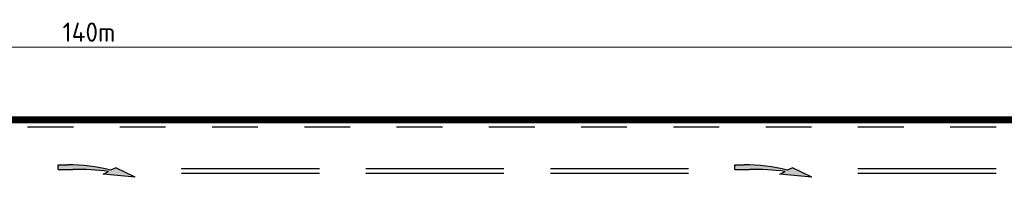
# Model space of a CAD drawing. Header units: metres. Extents: x -699 to 2316, y -1199 to 781.
# Tile 21 of 256: x 15 to 79, y -423 to -413. Entities that reach past the tile are written whole.
import ezdxf

# ---------------------------------------------------------------- set-up
doc = ezdxf.new("R2010")
doc.units = ezdxf.units.M
doc.header["$PDMODE"] = 1
for name, pattern in [('VW-1-1_STREEP', [2, 1, -1]), ('VW-3-3_STREEP', [6, 3, -3]), ('VW-9-3_STREEP', [12, 9, -3])]:
    doc.linetypes.add(name, pattern=pattern)
for name, color, linetype, lineweight in [('N-WA-VW-MARKERING_DYNAMISCH-G', 7, 'Continuous', 35), ('N-WA-VW-MARKERING_PIJL-S', 7, 'Continuous', 25), ('N-WE-VH-KANTVERHARDING-G', 210, 'Continuous', 35), ('N-WE-VW-MARKERING_LANGS_STREEP_33-G', 7, 'VW-3-3_STREEP', 13), ('N-WE-VW-MARKERING_LANGS_STREEP_93-G', 7, 'VW-9-3_STREEP', 13), ('X-XX-AL-M', 7, 'Continuous', 18)]:
    doc.layers.add(name, color=color, linetype=linetype, lineweight=lineweight)
doc.styles.add('NLCS-ISO Standaard', font='NLCS-ISO.ttf')
doc.dimstyles.new('NLCS-M500-T25-Pijl-A', dxfattribs={"dimtxt": 1.25, "dimasz": 0.9375, "dimexe": 1, "dimexo": 1, "dimgap": 0.35, "dimtad": 1, "dimlfac": -1, "dimzin": 0, "dimdsep": 46, "dimtxsty": 'NLCS-ISO Standaard', "dimblk": 'Pijl', "dimblk1": 'Pijl', "dimblk2": 'Pijl', "dimcen": 2.5, "dimdle": 2, "dimclrd": 256, "dimclre": 256, "dimclrt": 256, "dimadec": 0, "dimazin": 0, "dimtfac": 1, "dimtofl": 0, "dimtmove": 0, "dimatfit": 3, "dimldrblk": 'Pijl', "dimfxl": 1, "dimtolj": 1, "dimtzin": 0, "dimlwd": 18, "dimlwe": 18, "dimarcsym": 0})

# ---------------------------------------------------------------- blocks, each defined once
blk = doc.blocks.new('Pijl')
h = blk.add_hatch(color=256)
h.paths.add_polyline_path([(0, 0), (-1.75, 0.352), (-1.75, 0)])
h.paths.add_polyline_path([(-1.75, 0), (-1.75, -0.352), (0, 0)])
for p, q in [((-1.902, 0), (0, 0)), ((0, 0), (-1.75, 0.352)), ((-1.75, 0.352), (-1.75, -0.352)), ((0, 0), (-1.75, -0.352))]:
    blk.add_line(p, q)
blk = doc.blocks.new('*D290')
at = {"layer": 'Defpoints', "color": 0, "transparency": 16777216}
for p in [(89.908, -415.053), (-50.092, -422.679), (89.908, -422.934)]:
    blk.add_point(p, dxfattribs=at)
at = {"layer": 'X-XX-AL-M', "lineweight": 18, "transparency": 16777216}
for p, q in [((-50.092, -421.679), (-50.092, -414.053)), ((89.908, -421.934), (89.908, -414.053)), ((-49.155, -415.053), (88.97, -415.053))]:
    blk.add_line(p, q, dxfattribs=at)
at = {"layer": 'X-XX-AL-M', "lineweight": 18, "transparency": 16777216, "xscale": 0.9375, "yscale": 0.9375, "zscale": 0.9375, "rotation": 180}
blk.add_blockref('Pijl', (-50.092, -415.053), dxfattribs=at)
at = {"layer": 'X-XX-AL-M', "lineweight": 18, "transparency": 16777216, "xscale": 0.9375, "yscale": 0.9375, "zscale": 0.9375}
blk.add_blockref('Pijl', (89.908, -415.053), dxfattribs=at)
at = {"layer": 'X-XX-AL-M', "transparency": 16777216, "insert": (19.908, -414.078), "char_height": 1.25, "attachment_point": 5, "style": 'NLCS-ISO Standaard'}
blk.add_mtext('\\A1;140m', dxfattribs=at)
blk = doc.blocks.new('N-SVW-MARKERING_PIJL_VERDRIJF_RE_5.0')
h = blk.add_hatch(color=256)
h.paths.add_polyline_path([(5, -0.66), (2.92, -0.46), (3.27, -0.28, 0.004791), (2.888, -0.24), (4.153, -0.24)])
h.paths.add_polyline_path([(3.43, -0.2), (3.75, -0.04), (4.153, -0.24), (2.888, -0.24, 0.024122), (0.96, -0.15), (0, -0.15), (0, 0.15), (0.6, 0.15, -0.062013)])
for p, q in [((0, 0.15), (0.6, 0.15)), ((0, -0.15), (0, 0.15)), ((0, -0.15), (0.96, -0.15)), ((2.92, -0.46), (3.27, -0.28)), ((5, -0.66), (2.92, -0.46)), ((3.75, -0.04), (3.43, -0.2)), ((5, -0.66), (3.75, -0.04))]:
    blk.add_line(p, q)
for centre, radius, start, end in [((0.609, -11.39), 11.54, 75.85265, 90.04685), ((0.992, -20.17), 20.02, 83.46636, 90.09156)]:
    blk.add_arc(centre, radius, start, end)

msp = doc.modelspace()

# ---------------------------------------------------------------- linework, layer by layer
at = {"layer": 'N-WA-VW-MARKERING_DYNAMISCH-G', "color": 251, "linetype": 'VW-1-1_STREEP', "ltscale": 0.85, "const_width": 0.35}
msp.add_lwpolyline([(-86.0936, -419.8089), (122.9076, -419.8089)], dxfattribs=at)
at = {"layer": 'N-WE-VH-KANTVERHARDING-G'}
msp.add_line((-86.0936, -419.5839), (122.9076, -419.5839), dxfattribs=at)
at = {"layer": 'N-WE-VW-MARKERING_LANGS_STREEP_33-G', "linetype": 'Continuous', "const_width": 0.1}
for points in [[(15.9076, -420.2339), (18.9076, -420.2339)], [(21.9076, -420.2339), (24.9076, -420.2339)], [(21.9076, -420.2339), (24.9076, -420.2339)], [(27.9076, -420.2339), (30.9076, -420.2339)], [(33.9076, -420.2339), (36.9076, -420.2339)], [(39.9076, -420.2339), (42.9076, -420.2339)], [(45.9076, -420.2339), (48.9076, -420.2339)], [(51.9076, -420.2339), (54.9076, -420.2339)], [(57.9076, -420.2339), (60.9076, -420.2339)], [(63.9076, -420.2339), (66.9076, -420.2339)], [(69.9076, -420.2339), (72.9076, -420.2339)], [(75.9076, -420.2339), (78.9076, -420.2339)]]:
    msp.add_lwpolyline(points, dxfattribs=at)
at = {"layer": 'N-WE-VW-MARKERING_LANGS_STREEP_93-G', "linetype": 'Continuous', "const_width": 0.1}
for points in [[(25.9075, -422.9339), (34.9075, -422.9339)], [(34.9077, -423.2339), (25.9077, -423.2339)], [(37.9075, -422.9339), (46.9075, -422.9339)], [(46.9077, -423.2339), (37.9077, -423.2339)], [(49.9075, -422.9339), (58.9075, -422.9339)], [(58.9077, -423.2339), (49.9077, -423.2339)], [(69.9075, -422.9339), (78.9075, -422.9339)], [(78.9078, -423.2339), (69.9078, -423.2339)]]:
    msp.add_lwpolyline(points, dxfattribs=at)

# ---------------------------------------------------------------- block references
at = {"layer": 'N-WA-VW-MARKERING_PIJL-S'}
for p in [(17.9086, -422.8289), (61.9086, -422.8289)]:
    msp.add_blockref('N-SVW-MARKERING_PIJL_VERDRIJF_RE_5.0', p, dxfattribs=at)

# ---------------------------------------------------------------- dimensions: what is measured, and where the dimension line sits
at = {"layer": 'X-XX-AL-M'}
dim = msp.add_linear_dim(base=(89.9076, -415.0533), p1=(-50.0924, -422.6789), p2=(89.9076, -422.9339), text='140m', dimstyle='NLCS-M500-T25-Pijl-A', dxfattribs=at)
dim.commit()
dim.dimension.update_dxf_attribs({"geometry": '*D290', "text_midpoint": (19.9076, -414.0783)})

doc.saveas('drawing.dxf')
